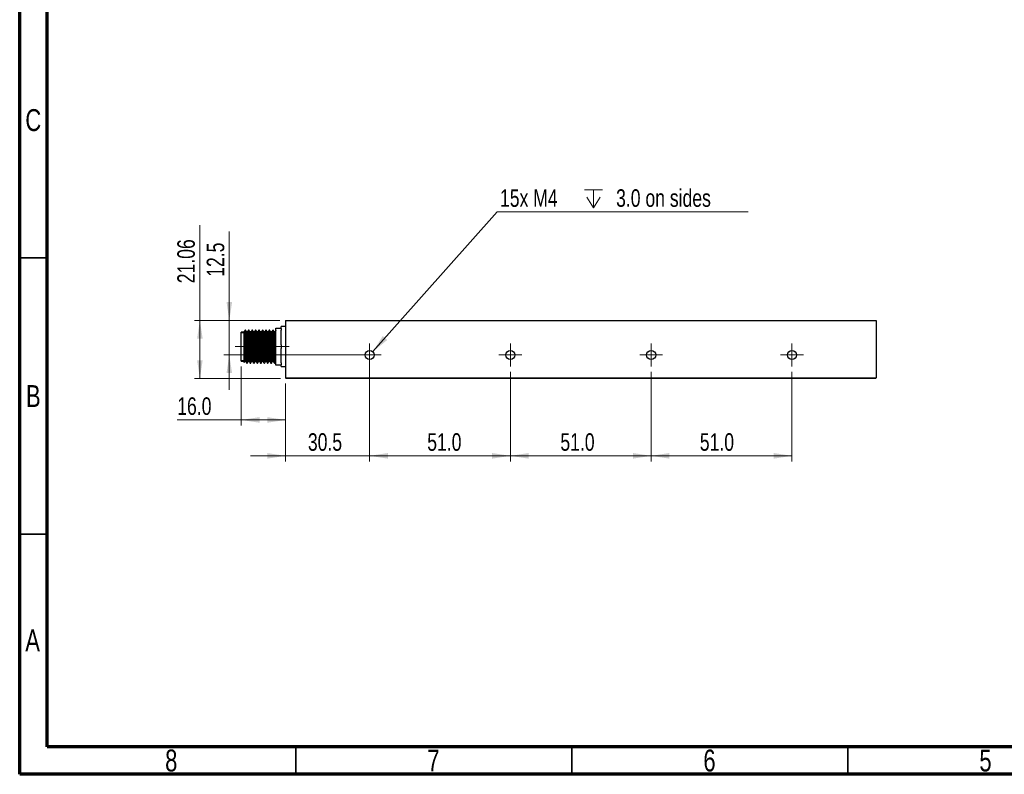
# Model space of a CAD drawing. Header units: millimetres. Extents: x 15 to 415, y 5 to 292.
# Tile 1 of 11: x 15 to 193, y 5 to 142. Entities that reach past the tile are written whole.
import ezdxf

# ---------------------------------------------------------------- set-up
doc = ezdxf.new("R2010")
doc.units = ezdxf.units.MM
doc.linetypes.add('CENTERX2', pattern=[20.32, 12.7, -2.54, 2.54, -2.54])
doc.styles.add('SLDTEXTSTYLE0', font='TXT', dxfattribs={"width": 0.75})
doc.dimstyles.new('SLDDIMSTYLE0', dxfattribs={"dimtxt": 3.175, "dimasz": 3.302, "dimexe": 0, "dimexo": 0.0625, "dimgap": 0.79375, "dimtad": 1, "dimdec": 1, "dimlfac": 2, "dimrnd": 1e-09, "dimzin": 4, "dimdsep": 46, "dimtxsty": 'SLDTEXTSTYLE0', "dimsah": 1, "dimcen": 0.09, "dimadec": 0, "dimazin": 1, "dimtfac": 1, "dimtdec": 1, "dimtofl": 0, "dimtmove": 0, "dimatfit": 3, "dimfxl": 1, "dimfrac": 2, "dimtolj": 1, "dimtzin": 12, "dimarcsym": 0})
doc.dimstyles.new('SLDDIMSTYLE2', dxfattribs={"dimtxt": 3.175, "dimasz": 3.302, "dimexe": 0, "dimexo": 0.0625, "dimgap": 0.79375, "dimtad": 1, "dimdec": 1, "dimlfac": 2, "dimrnd": 1e-09, "dimzin": 12, "dimdsep": 46, "dimtxsty": 'SLDTEXTSTYLE0', "dimsah": 1, "dimcen": 0.09, "dimadec": 0, "dimazin": 3, "dimtfac": 1, "dimtdec": 1, "dimtmove": 0, "dimatfit": 0, "dimfxl": 1, "dimfrac": 2, "dimtolj": 1, "dimtzin": 12, "dimarcsym": 0})
doc.dimstyles.new('SLDDIMSTYLE3', dxfattribs={"dimtxt": 0.18, "dimasz": 3.302, "dimexe": 0, "dimexo": 0.0625, "dimgap": 0, "dimtad": 0, "dimtih": 1, "dimtoh": 1, "dimdec": 0, "dimrnd": 1e-09, "dimzin": 0, "dimdsep": 46, "dimtxsty": 'Standard', "dimsah": 1, "dimcen": 0.09, "dimadec": 0, "dimazin": 0, "dimtfac": 3.302, "dimtdec": 0, "dimtofl": 0, "dimtmove": 0, "dimatfit": 3, "dimfxl": 1, "dimfrac": 2, "dimtolj": 1, "dimtzin": 0, "dimarcsym": 0})
doc.dimstyles.new('SLDDIMSTYLE4', dxfattribs={"dimtxt": 3.175, "dimasz": 3.302, "dimexe": 0, "dimexo": 0.0625, "dimgap": 0.79375, "dimtad": 1, "dimlfac": 2, "dimrnd": 1e-09, "dimzin": 12, "dimdsep": 46, "dimtxsty": 'SLDTEXTSTYLE0', "dimsah": 1, "dimcen": 0.09, "dimadec": 0, "dimazin": 3, "dimtfac": 1, "dimtofl": 0, "dimtmove": 0, "dimatfit": 3, "dimfxl": 1, "dimfrac": 2, "dimtolj": 1, "dimtzin": 12, "dimarcsym": 0})

# ---------------------------------------------------------------- blocks, each defined once
blk = doc.blocks.new('_D_9')
at = {"color": 7, "linetype": 'Continuous', "lineweight": 0}
for p, q in [((52.97, 87.2), (52.97, 103.3)), ((62.14, 87.2), (51.97, 87.2)), ((52.97, 87.2), (52.97, 80.95)), ((77.39, 80.95), (51.97, 80.95)), ((52.97, 80.95), (52.97, 74.6))]:
    blk.add_line(p, q, dxfattribs=at)
at = {"color": 7, "linetype": 'Continuous', "lineweight": 18}
for points in [[(52.97, 87.2), (53.48, 90.5), (52.47, 90.5)], [(52.97, 80.95), (52.47, 77.65), (53.48, 77.65)]]:
    blk.add_solid(points, dxfattribs=at)
at = {"color": 7, "linetype": 'Continuous', "lineweight": 18, "insert": (48.88, 95.09), "char_height": 3.175, "attachment_point": 1, "rotation": 90, "style": 'SLDTEXTSTYLE0'}
blk.add_mtext('12.5', dxfattribs=at)
blk = doc.blocks.new('_D_10')
at = {"color": 7, "linetype": 'Continuous', "lineweight": 0}
for p, q in [((55.14, 78.82), (55.14, 68.17)), ((63.14, 75.79), (63.14, 68.17)), ((55.14, 69.17), (43.54, 69.17)), ((55.14, 69.17), (63.14, 69.17))]:
    blk.add_line(p, q, dxfattribs=at)
at = {"color": 7, "linetype": 'Continuous', "lineweight": 18}
for points in [[(55.14, 69.17), (58.45, 68.66), (58.45, 69.68)], [(63.14, 69.17), (59.84, 69.68), (59.84, 68.66)]]:
    blk.add_solid(points, dxfattribs=at)
at = {"color": 7, "linetype": 'Continuous', "lineweight": 18, "insert": (43.54, 73.26), "char_height": 3.175, "attachment_point": 1, "style": 'SLDTEXTSTYLE0'}
blk.add_mtext('16.0', dxfattribs=at)
blk = doc.blocks.new('_D_11')
at = {"color": 7, "linetype": 'Continuous', "lineweight": 0}
for p, q in [((78.39, 79.95), (78.39, 61.67)), ((63.14, 75.79), (63.14, 61.67)), ((63.14, 62.67), (56.79, 62.67)), ((63.14, 62.67), (78.39, 62.67)), ((78.39, 62.67), (84.74, 62.67))]:
    blk.add_line(p, q, dxfattribs=at)
at = {"color": 7, "linetype": 'Continuous', "lineweight": 18}
for points in [[(63.14, 62.67), (59.84, 63.18), (59.84, 62.16)], [(78.39, 62.67), (81.7, 62.16), (81.7, 63.18)]]:
    blk.add_solid(points, dxfattribs=at)
at = {"color": 7, "linetype": 'Continuous', "lineweight": 18, "insert": (67.21, 66.76), "char_height": 3.175, "attachment_point": 1, "style": 'SLDTEXTSTYLE0'}
blk.add_mtext('30.5', dxfattribs=at)
blk = doc.blocks.new('_D_12')
at = {"color": 7, "linetype": 'Continuous', "lineweight": 0}
for p, q in [((47.64, 87.2), (47.64, 104.47)), ((62.14, 87.2), (46.64, 87.2)), ((47.64, 87.2), (47.64, 76.67)), ((62.27, 76.67), (46.64, 76.67))]:
    blk.add_line(p, q, dxfattribs=at)
at = {"color": 7, "linetype": 'Continuous', "lineweight": 18}
for points in [[(47.64, 87.2), (47.14, 83.9), (48.15, 83.9)], [(47.64, 76.67), (48.15, 79.97), (47.14, 79.97)]]:
    blk.add_solid(points, dxfattribs=at)
at = {"color": 7, "linetype": 'Continuous', "lineweight": 18, "insert": (43.55, 93.92), "char_height": 3.175, "attachment_point": 1, "rotation": 90, "style": 'SLDTEXTSTYLE0'}
blk.add_mtext('21.06', dxfattribs=at)
blk = doc.blocks.new('_D_13')
at = {"color": 7, "linetype": 'Continuous', "lineweight": 0}
for p, q in [((78.39, 77.87), (78.39, 61.67)), ((103.89, 77.87), (103.89, 61.67)), ((78.39, 62.67), (103.89, 62.67))]:
    blk.add_line(p, q, dxfattribs=at)
at = {"color": 7, "linetype": 'Continuous', "lineweight": 18}
for points in [[(78.39, 62.67), (81.7, 62.16), (81.7, 63.18)], [(103.89, 62.67), (100.59, 63.18), (100.59, 62.16)]]:
    blk.add_solid(points, dxfattribs=at)
at = {"color": 7, "linetype": 'Continuous', "lineweight": 18, "insert": (88.83, 66.76), "char_height": 3.175, "attachment_point": 1, "style": 'SLDTEXTSTYLE0'}
blk.add_mtext('51.0', dxfattribs=at)
blk = doc.blocks.new('_D_14')
at = {"color": 7, "linetype": 'Continuous', "lineweight": 0}
for p, q in [((103.89, 77.87), (103.89, 61.67)), ((129.39, 77.87), (129.39, 61.67)), ((103.89, 62.67), (129.39, 62.67))]:
    blk.add_line(p, q, dxfattribs=at)
at = {"color": 7, "linetype": 'Continuous', "lineweight": 18}
for points in [[(103.89, 62.67), (107.2, 62.16), (107.2, 63.18)], [(129.39, 62.67), (126.09, 63.18), (126.09, 62.16)]]:
    blk.add_solid(points, dxfattribs=at)
at = {"color": 7, "linetype": 'Continuous', "lineweight": 18, "insert": (112.95, 66.76), "char_height": 3.175, "attachment_point": 1, "style": 'SLDTEXTSTYLE0'}
blk.add_mtext('51.0', dxfattribs=at)
blk = doc.blocks.new('_D_15')
at = {"color": 7, "linetype": 'Continuous', "lineweight": 0}
for p, q in [((129.39, 77.87), (129.39, 61.67)), ((154.89, 77.87), (154.89, 61.67)), ((129.39, 62.67), (154.89, 62.67))]:
    blk.add_line(p, q, dxfattribs=at)
at = {"color": 7, "linetype": 'Continuous', "lineweight": 18}
for points in [[(129.39, 62.67), (132.7, 62.16), (132.7, 63.18)], [(154.89, 62.67), (151.59, 63.18), (151.59, 62.16)]]:
    blk.add_solid(points, dxfattribs=at)
at = {"color": 7, "linetype": 'Continuous', "lineweight": 18, "insert": (138.21, 66.76), "char_height": 3.175, "attachment_point": 1, "style": 'SLDTEXTSTYLE0'}
blk.add_mtext('51.0', dxfattribs=at)
blk = doc.blocks.new('SW_SYMBOL_HOLE_DEPTH')
at = {"color": 0, "linetype": 'Continuous', "lineweight": 0}
for p, q in [((0, 875), (800, 875)), ((100, 555), (400, 75)), ((400, 875), (400, 75)), ((700, 555), (400, 75))]:
    blk.add_line(p, q, dxfattribs=at)
blk = doc.blocks.new('SW_NOTE_0_4')
at = {"color": 0, "linetype": 'Continuous', "lineweight": 0}
blk.add_line((45.46, 0), (0, 0), dxfattribs=at)
at = {"color": 0, "linetype": 'Continuous', "lineweight": 0, "xscale": 0.0040555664, "yscale": 0.0040555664, "zscale": 0.0040555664}
blk.add_blockref('SW_SYMBOL_HOLE_DEPTH', (15.79, 0.46), dxfattribs=at)
at = {"color": 0, "linetype": 'Continuous', "lineweight": 0, "char_height": 3.175, "attachment_point": 1, "style": 'SLDTEXTSTYLE0'}
for s, insert in [('15x M4', (0.49, 4.11)), ('3.0 on sides', (21.52, 4.11))]:
    blk.add_mtext(s, dxfattribs=dict(at, insert=insert))
blk = doc.blocks.new('SW_CENTERMARKSYMBOL_4')
at = {"color": 0, "linetype": 'Continuous', "lineweight": 18}
for p, q in [((0, 1.25), (0, 2.075)), ((-1.25, 0), (-2.075, 0)), ((0, 0), (-1.25, 0)), ((0, 0), (0, 1.25)), ((0, 0), (0, -1.25)), ((0, 0), (1.25, 0)), ((1.25, 0), (2.075, 0)), ((0, -1.25), (0, -2.075))]:
    blk.add_line(p, q, dxfattribs=at)
blk = doc.blocks.new('SW_CENTERMARKSYMBOL_5')
at = {"color": 0, "linetype": 'Continuous', "lineweight": 18}
for p, q in [((0, 1.25), (0, 2.075)), ((-1.25, 0), (-2.075, 0)), ((0, 0), (-1.25, 0)), ((0, 0), (0, 1.25)), ((0, 0), (0, -1.25)), ((0, 0), (1.25, 0)), ((1.25, 0), (2.075, 0)), ((0, -1.25), (0, -2.075))]:
    blk.add_line(p, q, dxfattribs=at)
blk = doc.blocks.new('SW_CENTERMARKSYMBOL_6')
at = {"color": 0, "linetype": 'Continuous', "lineweight": 18}
for p, q in [((0, 1.25), (0, 2.075)), ((-1.25, 0), (-2.075, 0)), ((0, 0), (-1.25, 0)), ((0, 0), (0, 1.25)), ((0, 0), (0, -1.25)), ((0, 0), (1.25, 0)), ((1.25, 0), (2.075, 0)), ((0, -1.25), (0, -2.075))]:
    blk.add_line(p, q, dxfattribs=at)
blk = doc.blocks.new('SW_CENTERMARKSYMBOL_7')
at = {"color": 0, "linetype": 'Continuous', "lineweight": 18}
for p, q in [((0, 1.25), (0, 2.075)), ((-1.25, 0), (-2.075, 0)), ((0, 0), (-1.25, 0)), ((0, 0), (0, 1.25)), ((0, 0), (0, -1.25)), ((0, 0), (1.25, 0)), ((1.25, 0), (2.075, 0)), ((0, -1.25), (0, -2.075))]:
    blk.add_line(p, q, dxfattribs=at)

msp = doc.modelspace()

# ---------------------------------------------------------------- linework, layer by layer
at = {"color": 7, "linetype": 'Continuous', "lineweight": 70}
for p, q in [((15, 5), (15, 292)), ((20, 10), (20, 287)), ((410, 10), (20, 10)), ((415, 5), (15, 5))]:
    msp.add_line(p, q, dxfattribs=at)
at = {"color": 7, "linetype": 'Continuous', "lineweight": 35}
for p, q in [((20, 98.5), (15, 98.5)), ((20, 48.5), (15, 48.5)), ((65, 10), (65, 5)), ((115, 10), (115, 5)), ((165, 10), (165, 5))]:
    msp.add_line(p, q, dxfattribs=at)
at = {"color": 7, "linetype": 'Continuous', "lineweight": 25}
for p, q in [((61.3947, 85.7815), (62.3947, 85.7815)), ((61.3947, 85.1565), (61.3947, 85.7815)), ((63.1447, 86.0724), (62.3947, 86.0724)), ((62.3947, 85.7439), (62.3947, 86.0724)), ((62.3947, 85.7439), (62.3947, 85.4014)), ((63.1447, 87.1974), (170.1447, 87.1974)), ((63.1447, 87.1974), (63.1447, 76.7924)), ((170.1447, 87.1974), (170.1447, 76.7924)), ((55.6447, 85.0724), (55.1447, 85.0724)), ((55.1447, 79.8224), (55.1447, 85.0724)), ((55.9104, 85.4474), (55.8322, 85.4474)), ((56.5354, 85.4474), (56.4572, 85.4474)), ((57.1604, 85.4474), (57.0822, 85.4474)), ((57.7854, 85.4474), (57.7072, 85.4474)), ((58.4104, 85.4474), (58.3322, 85.4474)), ((59.0354, 85.4474), (58.9572, 85.4474)), ((59.6604, 85.4474), (59.5822, 85.4474)), ((60.2854, 85.4474), (60.2072, 85.4474)), ((60.9104, 85.4474), (60.8322, 85.4474)), ((61.262, 85.1091), (61.1086, 85.1091)), ((61.3947, 83.0724), (61.3947, 85.1565)), ((62.3947, 82.7899), (62.3947, 85.4014)), ((61.3947, 81.8224), (61.3947, 83.0724)), ((62.3947, 82.7899), (62.3947, 82.1048)), ((62.3947, 79.4933), (62.3947, 82.1048)), ((61.3947, 79.7382), (61.3947, 81.8224)), ((55.1447, 79.8224), (55.6447, 79.8224)), ((56.1447, 79.4474), (56.2229, 79.4474)), ((56.7697, 79.4474), (56.8479, 79.4474)), ((57.3947, 79.4474), (57.4729, 79.4474)), ((58.0197, 79.4474), (58.0979, 79.4474)), ((58.6447, 79.4474), (58.7229, 79.4474)), ((59.2697, 79.4474), (59.3479, 79.4474)), ((59.8947, 79.4474), (59.9729, 79.4474)), ((60.5197, 79.4474), (60.5979, 79.4474)), ((61.1447, 79.4474), (61.2229, 79.4474)), ((61.3947, 79.1132), (61.3947, 79.7382)), ((62.3947, 79.1132), (61.3947, 79.1132)), ((62.3947, 79.4933), (62.3947, 79.1508)), ((62.3947, 78.8224), (62.3947, 79.1508)), ((62.3947, 78.8224), (63.1447, 78.8224)), ((63.1447, 76.7924), (170.1447, 76.7924)), ((63.2697, 76.6674), (63.1447, 76.7924)), ((170.1447, 76.7924), (170.0197, 76.6674)), ((170.0197, 76.6674), (63.2697, 76.6674))]:
    msp.add_line(p, q, dxfattribs=at)
at = {"color": 7, "linetype": 'Continuous', "lineweight": 18}
for p, q in [((61.3947, 84.9474), (55.1447, 84.9474)), ((61.3947, 85.1974), (61.3129, 85.1974)), ((61.3947, 79.9474), (55.1447, 79.9474)), ((61.3672, 79.6974), (61.3129, 79.6974))]:
    msp.add_line(p, q, dxfattribs=at)
at = {"color": 7, "linetype": 'CENTERX2', "lineweight": 18}
msp.add_line((63.788, 82.4474), (54.0251, 82.4474), dxfattribs=at)
at = {"color": 7, "linetype": 'Continuous', "lineweight": 25}
for centre in [(78.3947, 80.9474), (103.8947, 80.9474), (129.3947, 80.9474), (154.8947, 80.9474)]:
    msp.add_circle(centre, 0.825, dxfattribs=at)
msp.add_arc((-44.2531, 76.9235), 100.2319, 1.653561, 4.679246, dxfattribs=at)
for points, knots in [([(55.8269, 85.4426), (55.7941, 85.386), (55.7288, 85.273), (55.6635, 85.16), (55.6309, 85.1037)], [0, 0, 0, 0, 0.50106119, 1, 1, 1, 1]), ([(55.6447, 82.2305), (55.6447, 82.4056), (55.6447, 82.5823), (55.6447, 82.9277), (55.6447, 83.097), (55.6447, 83.3457), (55.6447, 83.4281), (55.6447, 83.5883), (55.6447, 83.6662), (55.6447, 83.8933), (55.6447, 84.0361), (55.6447, 84.3036), (55.6447, 84.4245), (55.6447, 84.586), (55.6447, 84.6366), (55.6447, 84.7312), (55.6447, 84.7753), (55.6447, 84.8948), (55.6447, 84.9584), (55.6447, 85.054), (55.6447, 85.0859), (55.6447, 85.1002)], [0, 0, 0, 0, 0.125, 0.125, 0.25, 0.25, 0.3125, 0.3125, 0.375, 0.375, 0.5, 0.5, 0.625, 0.625, 0.6875, 0.6875, 0.75, 0.75, 0.875, 0.875, 1, 1, 1, 1]), ([(56.1392, 79.4762), (56.136, 79.4756), (56.1243, 79.4733), (56.1026, 79.6867), (56.0757, 80.0995), (56.0508, 80.6886), (56.0234, 81.397), (55.9966, 82.1803), (55.9717, 82.9815), (55.9443, 83.7462), (55.9176, 84.4183), (55.8926, 84.9575), (55.8651, 85.3054), (55.845, 85.4625), (55.8343, 85.4336), (55.8322, 85.4278)], [0, 0, 0, 0, 0.03188413, 0.11857626, 0.2049254, 0.28969483, 0.37642925, 0.46270697, 0.5475091, 0.6342816, 0.72048385, 0.8053268, 0.89213315, 0.97825587, 1, 1, 1, 1]), ([(56.2229, 79.4686), (56.2205, 79.4625), (56.2094, 79.4352), (56.1889, 79.5988), (56.1615, 79.9548), (56.1366, 80.4998), (56.1098, 81.1763), (56.0824, 81.9434), (56.0575, 82.7449), (56.0306, 83.5263), (56.0033, 84.2311), (55.9784, 84.814), (55.9515, 85.2226), (55.9282, 85.4363), (55.915, 85.4258), (55.9104, 85.4221)], [0, 0, 0, 0, 0.02452254, 0.10916284, 0.19436012, 0.27762278, 0.36233708, 0.44749687, 0.53072763, 0.61551194, 0.70063011, 0.78383697, 0.86868726, 0.95375969, 1, 1, 1, 1]), ([(56.1117, 85.1037), (56.079, 85.1603), (56.0136, 85.2733), (55.9483, 85.3862), (55.9157, 85.4426)], [0, 0, 0, 0, 0.50085779, 1, 1, 1, 1]), ([(56.262, 85.1091), (56.2359, 85.1091), (56.1848, 85.1091), (56.1337, 85.1091), (56.1086, 85.1091)], [0, 0, 0, 0, 0.51052296, 1, 1, 1, 1]), ([(56.4058, 79.8159), (56.4049, 79.816), (56.4013, 79.8164), (56.3851, 79.9222), (56.3601, 80.1721), (56.3319, 80.7196), (56.3051, 81.3196), (56.2777, 82.0002), (56.2528, 82.7113), (56.2259, 83.4047), (56.1986, 84.0298), (56.1737, 84.5479), (56.1468, 84.9069), (56.1256, 85.089), (56.1144, 85.0851), (56.1118, 85.0842)], [0, 0, 0, 0, 0.00939009, 0.03785031, 0.1634918, 0.2521551, 0.34236514, 0.43304987, 0.52167918, 0.61196382, 0.70260419, 0.79120804, 0.88156299, 0.97215463, 1, 1, 1, 1]), ([(56.4519, 85.4426), (56.4191, 85.386), (56.3538, 85.273), (56.2885, 85.1601), (56.2559, 85.1037)], [0, 0, 0, 0, 0.50094646, 1, 1, 1, 1]), ([(56.5621, 79.8158), (56.5612, 79.8162), (56.5517, 79.8197), (56.5322, 80.0024), (56.5054, 80.3631), (56.4805, 80.8872), (56.4531, 81.5155), (56.4263, 82.2102), (56.4078, 82.7402), (56.3839, 83.3598), (56.3587, 83.9516), (56.33, 84.5468), (56.303, 84.9098), (56.2797, 85.0992), (56.2666, 85.0899), (56.2619, 85.0867)], [0, 0, 0, 0, 0.00927696, 0.098018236, 0.186408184, 0.273180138, 0.361964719, 0.45028153, 0.537086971, 0.558413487, 0.687843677, 0.774589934, 0.863050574, 0.951742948, 1, 1, 1, 1]), ([(56.7642, 79.4762), (56.761, 79.4756), (56.7493, 79.4733), (56.7276, 79.6867), (56.7007, 80.0995), (56.6758, 80.6886), (56.6484, 81.397), (56.6216, 82.1803), (56.5967, 82.9815), (56.5693, 83.7462), (56.5426, 84.4183), (56.5176, 84.9575), (56.4901, 85.3054), (56.47, 85.4625), (56.4593, 85.4336), (56.4572, 85.4278)], [0, 0, 0, 0, 0.03189131, 0.1185828, 0.20493129, 0.2897001, 0.37643387, 0.46271096, 0.54751246, 0.63428431, 0.72048592, 0.80532824, 0.89213395, 0.97825603, 1, 1, 1, 1]), ([(56.8479, 79.4686), (56.8455, 79.4625), (56.8344, 79.4352), (56.8139, 79.5988), (56.7865, 79.9548), (56.7616, 80.4998), (56.7348, 81.1763), (56.7074, 81.9434), (56.6825, 82.7449), (56.6556, 83.5263), (56.6283, 84.2311), (56.6034, 84.814), (56.5765, 85.2226), (56.5532, 85.4363), (56.54, 85.4258), (56.5354, 85.4221)], [0, 0, 0, 0, 0.02452254, 0.10916284, 0.19436012, 0.27762278, 0.36233708, 0.44749687, 0.53072763, 0.61551194, 0.70063011, 0.78383697, 0.86868726, 0.95375969, 1, 1, 1, 1]), ([(56.7367, 85.1037), (56.704, 85.1603), (56.6387, 85.2733), (56.5733, 85.3862), (56.5407, 85.4426)], [0, 0, 0, 0, 0.50074682, 1, 1, 1, 1]), ([(56.887, 85.1091), (56.8609, 85.1091), (56.8098, 85.1091), (56.7587, 85.1091), (56.7336, 85.1091)], [0, 0, 0, 0, 0.51038634, 1, 1, 1, 1]), ([(57.0308, 79.8159), (57.0299, 79.816), (57.0263, 79.8164), (57.0101, 79.9221), (56.9851, 80.1721), (56.9569, 80.7196), (56.9301, 81.3196), (56.9027, 82.0002), (56.8778, 82.7113), (56.8509, 83.4047), (56.8236, 84.0298), (56.7987, 84.5479), (56.7718, 84.9069), (56.7506, 85.089), (56.7394, 85.0851), (56.7368, 85.0842)], [0, 0, 0, 0, 0.00941621, 0.03787589, 0.16351503, 0.25217667, 0.34238502, 0.43306804, 0.5216957, 0.61197864, 0.70261732, 0.79121951, 0.88157276, 0.9721627, 1, 1, 1, 1]), ([(57.0769, 85.4426), (57.0441, 85.386), (56.9788, 85.273), (56.9135, 85.1601), (56.8809, 85.1037)], [0, 0, 0, 0, 0.50083199, 1, 1, 1, 1]), ([(57.1871, 79.8158), (57.1862, 79.8162), (57.1767, 79.8197), (57.1572, 80.0024), (57.1304, 80.3631), (57.1055, 80.8872), (57.0781, 81.5155), (57.0513, 82.2102), (57.0328, 82.7402), (57.0089, 83.3598), (56.9837, 83.9516), (56.955, 84.5468), (56.928, 84.9098), (56.9048, 85.0992), (56.8916, 85.0899), (56.8869, 85.0867)], [0, 0, 0, 0, 0.00927738, 0.09802071, 0.1864127, 0.27318667, 0.3619733, 0.45029216, 0.53709961, 0.55842662, 0.6878598, 0.77460807, 0.86307075, 0.95176518, 1, 1, 1, 1]), ([(57.3892, 79.4762), (57.386, 79.4756), (57.3743, 79.4733), (57.3526, 79.6867), (57.3257, 80.0995), (57.3008, 80.6886), (57.2734, 81.397), (57.2466, 82.1803), (57.2217, 82.9815), (57.1943, 83.7462), (57.1676, 84.4183), (57.1426, 84.9575), (57.1151, 85.3054), (57.095, 85.4625), (57.0843, 85.4336), (57.0822, 85.4278)], [0, 0, 0, 0, 0.03189849, 0.11858934, 0.20493719, 0.28970537, 0.3764385, 0.46271494, 0.54751582, 0.63428702, 0.72048799, 0.80532969, 0.89213475, 0.9782562, 1, 1, 1, 1]), ([(57.4729, 79.4686), (57.4705, 79.4625), (57.4594, 79.4352), (57.4389, 79.5988), (57.4115, 79.9548), (57.3866, 80.4998), (57.3598, 81.1763), (57.3324, 81.9434), (57.3075, 82.7449), (57.2806, 83.5263), (57.2533, 84.2311), (57.2284, 84.814), (57.2015, 85.2226), (57.1782, 85.4363), (57.165, 85.4258), (57.1604, 85.4221)], [0, 0, 0, 0, 0.02452254, 0.10916284, 0.19436012, 0.27762278, 0.36233708, 0.44749687, 0.53072763, 0.61551194, 0.70063011, 0.78383697, 0.86868726, 0.95375969, 1, 1, 1, 1]), ([(57.3617, 85.1037), (57.329, 85.1603), (57.2637, 85.2732), (57.1983, 85.3862), (57.1657, 85.4426)], [0, 0, 0, 0, 0.50063549, 1, 1, 1, 1]), ([(57.512, 85.1091), (57.4859, 85.1091), (57.4348, 85.1091), (57.3837, 85.1091), (57.3586, 85.1091)], [0, 0, 0, 0, 0.51024941, 1, 1, 1, 1]), ([(57.6558, 79.8158), (57.6549, 79.816), (57.6513, 79.8164), (57.6351, 79.9221), (57.6101, 80.1721), (57.5819, 80.7196), (57.5551, 81.3196), (57.5277, 82.0002), (57.5028, 82.7113), (57.4759, 83.4047), (57.4486, 84.0298), (57.4237, 84.5479), (57.3968, 84.9069), (57.3756, 85.089), (57.3644, 85.0851), (57.3618, 85.0842)], [0, 0, 0, 0, 0.00944232, 0.03790147, 0.16353826, 0.25219823, 0.34240489, 0.43308622, 0.52171221, 0.61199346, 0.70263044, 0.79123097, 0.88158252, 0.97217077, 1, 1, 1, 1]), ([(57.7019, 85.4426), (57.6691, 85.386), (57.6038, 85.273), (57.5385, 85.1601), (57.5059, 85.1037)], [0, 0, 0, 0, 0.5007178, 1, 1, 1, 1]), ([(57.8121, 79.8158), (57.8112, 79.8162), (57.8017, 79.8197), (57.7822, 80.0024), (57.7554, 80.3631), (57.7305, 80.8872), (57.7031, 81.5155), (57.6763, 82.2102), (57.6578, 82.7402), (57.6339, 83.3598), (57.6087, 83.9516), (57.58, 84.5468), (57.553, 84.9098), (57.5298, 85.0992), (57.5166, 85.0899), (57.5119, 85.0867)], [0, 0, 0, 0, 0.00927779, 0.09802317, 0.18641721, 0.27319318, 0.36198187, 0.45030277, 0.53711223, 0.55843974, 0.68787592, 0.77462619, 0.86309093, 0.95178741, 1, 1, 1, 1]), ([(58.0142, 79.4762), (58.011, 79.4756), (57.9993, 79.4733), (57.9776, 79.6867), (57.9507, 80.0995), (57.9258, 80.6886), (57.8984, 81.397), (57.8716, 82.1803), (57.8467, 82.9815), (57.8193, 83.7462), (57.7926, 84.4183), (57.7676, 84.9575), (57.7401, 85.3054), (57.72, 85.4625), (57.7093, 85.4336), (57.7072, 85.4278)], [0, 0, 0, 0, 0.03190567, 0.11859588, 0.20494309, 0.28971063, 0.37644312, 0.46271893, 0.54751917, 0.63428973, 0.72049006, 0.80533113, 0.89213555, 0.97825636, 1, 1, 1, 1]), ([(58.0979, 79.4686), (58.0955, 79.4625), (58.0844, 79.4352), (58.0639, 79.5988), (58.0365, 79.9548), (58.0116, 80.4998), (57.9848, 81.1763), (57.9574, 81.9434), (57.9325, 82.7449), (57.9056, 83.5263), (57.8783, 84.2311), (57.8534, 84.814), (57.8265, 85.2226), (57.8032, 85.4363), (57.79, 85.4258), (57.7854, 85.4221)], [0, 0, 0, 0, 0.02452254, 0.10916284, 0.19436012, 0.27762278, 0.36233708, 0.44749687, 0.53072763, 0.61551194, 0.70063011, 0.78383697, 0.86868726, 0.95375969, 1, 1, 1, 1]), ([(57.9867, 85.1037), (57.954, 85.1603), (57.8887, 85.2732), (57.8233, 85.3862), (57.7907, 85.4426)], [0, 0, 0, 0, 0.50052379, 1, 1, 1, 1]), ([(58.137, 85.1091), (58.1109, 85.1091), (58.0598, 85.1091), (58.0087, 85.1091), (57.9836, 85.1091)], [0, 0, 0, 0, 0.510112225, 1, 1, 1, 1]), ([(58.2808, 79.8158), (58.2799, 79.816), (58.2763, 79.8164), (58.2601, 79.9221), (58.2351, 80.1721), (58.2069, 80.7196), (58.1801, 81.3196), (58.1527, 82.0002), (58.1278, 82.7113), (58.1009, 83.4047), (58.0736, 84.0298), (58.0487, 84.5479), (58.0218, 84.9069), (58.0006, 85.089), (57.9894, 85.0851), (57.9868, 85.0842)], [0, 0, 0, 0, 0.00946843, 0.03792704, 0.16356147, 0.25221979, 0.34242476, 0.43310438, 0.52172872, 0.61200828, 0.70264356, 0.79124243, 0.88159229, 0.97217884, 1, 1, 1, 1]), ([(58.3269, 85.4426), (58.2942, 85.386), (58.2288, 85.2731), (58.1635, 85.1601), (58.1309, 85.1037)], [0, 0, 0, 0, 0.50060388, 1, 1, 1, 1]), ([(58.4371, 79.8158), (58.4362, 79.8162), (58.4267, 79.8197), (58.4072, 80.0024), (58.3804, 80.3631), (58.3555, 80.8872), (58.3281, 81.5155), (58.3013, 82.2102), (58.2828, 82.7402), (58.2589, 83.3598), (58.2337, 83.9516), (58.205, 84.5468), (58.178, 84.9097), (58.1548, 85.0992), (58.1416, 85.0899), (58.137, 85.0867)], [0, 0, 0, 0, 0.00927818, 0.09802562, 0.18642171, 0.27319969, 0.36199044, 0.45031338, 0.53712485, 0.55845285, 0.68789203, 0.77464431, 0.8631111, 0.95180963, 1, 1, 1, 1]), ([(58.6392, 79.4762), (58.636, 79.4756), (58.6243, 79.4733), (58.6026, 79.6867), (58.5757, 80.0995), (58.5508, 80.6886), (58.5234, 81.397), (58.4966, 82.1803), (58.4717, 82.9815), (58.4443, 83.7462), (58.4176, 84.4183), (58.3926, 84.9575), (58.3651, 85.3054), (58.345, 85.4625), (58.3343, 85.4336), (58.3322, 85.4278)], [0, 0, 0, 0, 0.03191285, 0.11860241, 0.20494898, 0.2897159, 0.37644775, 0.46272291, 0.54752253, 0.63429244, 0.72049214, 0.80533258, 0.89213635, 0.97825652, 1, 1, 1, 1]), ([(58.7229, 79.4686), (58.7205, 79.4625), (58.7094, 79.4352), (58.6889, 79.5988), (58.6615, 79.9548), (58.6366, 80.4998), (58.6098, 81.1763), (58.5824, 81.9434), (58.5575, 82.7449), (58.5306, 83.5263), (58.5033, 84.2311), (58.4784, 84.814), (58.4515, 85.2226), (58.4282, 85.4363), (58.415, 85.4258), (58.4104, 85.4221)], [0, 0, 0, 0, 0.02452254, 0.10916284, 0.19436012, 0.27762278, 0.36233708, 0.44749687, 0.53072763, 0.61551194, 0.70063011, 0.78383697, 0.86868726, 0.95375969, 1, 1, 1, 1]), ([(58.6117, 85.1037), (58.579, 85.1603), (58.5137, 85.2732), (58.4483, 85.3862), (58.4157, 85.4426)], [0, 0, 0, 0, 0.50041173, 1, 1, 1, 1]), ([(58.762, 85.1091), (58.7359, 85.1091), (58.6848, 85.1091), (58.6337, 85.1091), (58.6086, 85.1091)], [0, 0, 0, 0, 0.50997482, 1, 1, 1, 1]), ([(58.9058, 79.8158), (58.9049, 79.8159), (58.9013, 79.8164), (58.8851, 79.9221), (58.8601, 80.1721), (58.8319, 80.7196), (58.8051, 81.3196), (58.7777, 82.0002), (58.7528, 82.7113), (58.7259, 83.4047), (58.6986, 84.0298), (58.6737, 84.5479), (58.6468, 84.9069), (58.6256, 85.089), (58.6144, 85.0851), (58.6118, 85.0842)], [0, 0, 0, 0, 0.00949452, 0.03795261, 0.16358468, 0.25224134, 0.34244462, 0.43312255, 0.52174522, 0.61202309, 0.70265668, 0.79125389, 0.88160206, 0.97218691, 1, 1, 1, 1]), ([(58.9519, 85.4426), (58.9192, 85.386), (58.8538, 85.2731), (58.7885, 85.1601), (58.7559, 85.1037)], [0, 0, 0, 0, 0.50049024, 1, 1, 1, 1]), ([(59.0621, 79.8158), (59.0612, 79.8162), (59.0517, 79.8197), (59.0322, 80.0024), (59.0054, 80.3631), (58.9805, 80.8872), (58.9531, 81.5155), (58.9263, 82.2102), (58.9078, 82.7402), (58.8839, 83.3598), (58.8587, 83.9516), (58.83, 84.5468), (58.803, 84.9097), (58.7798, 85.0992), (58.7666, 85.0899), (58.762, 85.0866)], [0, 0, 0, 0, 0.00927856, 0.09802805, 0.18642619, 0.27320618, 0.36199899, 0.45032398, 0.53713746, 0.55846596, 0.68790813, 0.77466243, 0.86313126, 0.95183185, 1, 1, 1, 1]), ([(59.2642, 79.4762), (59.261, 79.4756), (59.2493, 79.4733), (59.2276, 79.6867), (59.2007, 80.0995), (59.1758, 80.6886), (59.1484, 81.397), (59.1216, 82.1803), (59.0967, 82.9815), (59.0693, 83.7462), (59.0426, 84.4183), (59.0176, 84.9575), (58.9901, 85.3054), (58.97, 85.4625), (58.9593, 85.4336), (58.9572, 85.4278)], [0, 0, 0, 0, 0.031920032, 0.118608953, 0.204954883, 0.289721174, 0.376452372, 0.462726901, 0.547525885, 0.634295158, 0.720494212, 0.80533402, 0.892137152, 0.97825668, 1, 1, 1, 1]), ([(59.3479, 79.4686), (59.3455, 79.4625), (59.3344, 79.4352), (59.3139, 79.5988), (59.2865, 79.9548), (59.2616, 80.4998), (59.2348, 81.1763), (59.2074, 81.9434), (59.1825, 82.7449), (59.1556, 83.5263), (59.1283, 84.2311), (59.1034, 84.814), (59.0765, 85.2226), (59.0532, 85.4363), (59.04, 85.4258), (59.0354, 85.4221)], [0, 0, 0, 0, 0.02452254, 0.10916284, 0.19436012, 0.27762278, 0.36233708, 0.44749687, 0.53072763, 0.61551194, 0.70063011, 0.78383697, 0.86868726, 0.95375969, 1, 1, 1, 1]), ([(59.2367, 85.1037), (59.204, 85.1602), (59.1387, 85.2732), (59.0734, 85.3862), (59.0407, 85.4426)], [0, 0, 0, 0, 0.50029932, 1, 1, 1, 1]), ([(59.387, 85.1091), (59.3609, 85.1091), (59.3098, 85.1091), (59.2587, 85.1091), (59.2336, 85.1091)], [0, 0, 0, 0, 0.50983724, 1, 1, 1, 1]), ([(59.5308, 79.8158), (59.5299, 79.8159), (59.5263, 79.8164), (59.5101, 79.9221), (59.4851, 80.1721), (59.4569, 80.7196), (59.4301, 81.3196), (59.4027, 82.0002), (59.3778, 82.7113), (59.3509, 83.4047), (59.3236, 84.0298), (59.2987, 84.5479), (59.2718, 84.9068), (59.2506, 85.089), (59.2394, 85.0851), (59.2368, 85.0842)], [0, 0, 0, 0, 0.00952061, 0.03797816, 0.16360789, 0.25226289, 0.34246448, 0.43314071, 0.52176173, 0.61203791, 0.70266979, 0.79126535, 0.88161183, 0.97219499, 1, 1, 1, 1]), ([(59.5769, 85.4426), (59.5442, 85.3861), (59.4788, 85.2731), (59.4135, 85.1601), (59.3809, 85.1037)], [0, 0, 0, 0, 0.5003769, 1, 1, 1, 1]), ([(59.6871, 79.8158), (59.6862, 79.8162), (59.6767, 79.8197), (59.6572, 80.0024), (59.6304, 80.3631), (59.6055, 80.8872), (59.5781, 81.5155), (59.5513, 82.2102), (59.5328, 82.7402), (59.5089, 83.3598), (59.4837, 83.9516), (59.455, 84.5468), (59.428, 84.9097), (59.4048, 85.0992), (59.3916, 85.0899), (59.387, 85.0866)], [0, 0, 0, 0, 0.00927892, 0.09803048, 0.18643066, 0.27321267, 0.36200753, 0.45033457, 0.53715007, 0.55847905, 0.68792423, 0.77468054, 0.86315142, 0.95185407, 1, 1, 1, 1]), ([(59.8892, 79.4762), (59.886, 79.4756), (59.8743, 79.4733), (59.8526, 79.6867), (59.8257, 80.0995), (59.8008, 80.6886), (59.7734, 81.397), (59.7466, 82.1803), (59.7217, 82.9815), (59.6943, 83.7462), (59.6676, 84.4183), (59.6426, 84.9575), (59.6151, 85.3054), (59.595, 85.4625), (59.5843, 85.4336), (59.5822, 85.4278)], [0, 0, 0, 0, 0.03192721, 0.11861549, 0.20496078, 0.28972644, 0.376457, 0.46273089, 0.54752924, 0.63429787, 0.72049629, 0.80533546, 0.89213795, 0.97825684, 1, 1, 1, 1]), ([(59.9729, 79.4686), (59.9705, 79.4625), (59.9594, 79.4352), (59.9389, 79.5988), (59.9115, 79.9548), (59.8866, 80.4998), (59.8598, 81.1763), (59.8324, 81.9434), (59.8075, 82.7449), (59.7806, 83.5263), (59.7533, 84.2311), (59.7284, 84.814), (59.7015, 85.2226), (59.6782, 85.4363), (59.665, 85.4258), (59.6604, 85.4221)], [0, 0, 0, 0, 0.02452254, 0.10916284, 0.19436012, 0.27762278, 0.36233708, 0.44749687, 0.53072763, 0.61551194, 0.70063011, 0.78383697, 0.86868726, 0.95375969, 1, 1, 1, 1]), ([(59.8617, 85.1037), (59.829, 85.1602), (59.7637, 85.2732), (59.6984, 85.3862), (59.6657, 85.4426)], [0, 0, 0, 0, 0.500186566, 1, 1, 1, 1]), ([(60.012, 85.1091), (59.9859, 85.1091), (59.9348, 85.1091), (59.8837, 85.1091), (59.8586, 85.1091)], [0, 0, 0, 0, 0.50969952, 1, 1, 1, 1]), ([(60.1558, 79.8158), (60.1549, 79.8159), (60.1513, 79.8164), (60.1351, 79.9221), (60.1101, 80.1721), (60.0819, 80.7196), (60.0551, 81.3196), (60.0277, 82.0002), (60.0028, 82.7113), (59.9759, 83.4047), (59.9486, 84.0298), (59.9237, 84.5479), (59.8968, 84.9068), (59.8756, 85.089), (59.8644, 85.0851), (59.8618, 85.0842)], [0, 0, 0, 0, 0.00954669, 0.03800371, 0.16363109, 0.25228443, 0.34248433, 0.43315887, 0.52177823, 0.61205272, 0.70268291, 0.7912768, 0.8816216, 0.97220306, 1, 1, 1, 1]), ([(60.2019, 85.4426), (60.1692, 85.3861), (60.1039, 85.2731), (60.0385, 85.1601), (60.0059, 85.1037)], [0, 0, 0, 0, 0.500263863, 1, 1, 1, 1]), ([(60.3121, 79.8158), (60.3112, 79.8162), (60.3017, 79.8197), (60.2822, 80.0024), (60.2554, 80.3631), (60.2305, 80.8872), (60.2031, 81.5155), (60.1763, 82.2102), (60.1578, 82.7402), (60.1339, 83.3598), (60.1087, 83.9516), (60.08, 84.5468), (60.053, 84.9097), (60.0298, 85.0992), (60.0166, 85.0899), (60.012, 85.0866)], [0, 0, 0, 0, 0.00927928, 0.09803289, 0.18643512, 0.27321914, 0.36201607, 0.45034515, 0.53716266, 0.55849214, 0.68794033, 0.77469864, 0.86317158, 0.95187629, 1, 1, 1, 1]), ([(60.5142, 79.4762), (60.511, 79.4756), (60.4993, 79.4732), (60.4776, 79.6867), (60.4507, 80.0995), (60.4258, 80.6886), (60.3984, 81.397), (60.3716, 82.1803), (60.3467, 82.9815), (60.3193, 83.7462), (60.2926, 84.4183), (60.2676, 84.9575), (60.2401, 85.3054), (60.22, 85.4625), (60.2093, 85.4336), (60.2072, 85.4278)], [0, 0, 0, 0, 0.0319344, 0.11862203, 0.20496668, 0.28973171, 0.37646163, 0.46273487, 0.5475326, 0.63430059, 0.72049836, 0.80533691, 0.89213875, 0.978257, 1, 1, 1, 1]), ([(60.5979, 79.4686), (60.5955, 79.4625), (60.5844, 79.4352), (60.5639, 79.5988), (60.5365, 79.9548), (60.5116, 80.4998), (60.4848, 81.1763), (60.4574, 81.9434), (60.4325, 82.7449), (60.4056, 83.5263), (60.3783, 84.2311), (60.3534, 84.814), (60.3265, 85.2226), (60.3032, 85.4363), (60.29, 85.4258), (60.2854, 85.4221)], [0, 0, 0, 0, 0.02452254, 0.10916284, 0.19436012, 0.27762278, 0.36233708, 0.44749687, 0.53072763, 0.61551194, 0.70063011, 0.78383697, 0.86868726, 0.95375969, 1, 1, 1, 1]), ([(60.4867, 85.1037), (60.454, 85.1602), (60.3887, 85.2732), (60.3234, 85.3862), (60.2907, 85.4426)], [0, 0, 0, 0, 0.50007348, 1, 1, 1, 1]), ([(60.637, 85.1091), (60.6109, 85.1091), (60.5598, 85.1091), (60.5087, 85.1091), (60.4836, 85.1091)], [0, 0, 0, 0, 0.50956168, 1, 1, 1, 1]), ([(60.7808, 79.8158), (60.7799, 79.8159), (60.7763, 79.8163), (60.7601, 79.9221), (60.7351, 80.1721), (60.7069, 80.7196), (60.6801, 81.3196), (60.6527, 82.0002), (60.6278, 82.7113), (60.6009, 83.4047), (60.5736, 84.0298), (60.5487, 84.5479), (60.5218, 84.9068), (60.5006, 85.089), (60.4894, 85.0851), (60.4868, 85.0842)], [0, 0, 0, 0, 0.00957276, 0.03802925, 0.16365428, 0.25230596, 0.34250418, 0.43317702, 0.52179472, 0.61206753, 0.70269603, 0.79128826, 0.88163137, 0.97221114, 1, 1, 1, 1]), ([(60.8269, 85.4426), (60.7942, 85.3861), (60.7289, 85.2731), (60.6635, 85.1602), (60.6309, 85.1037)], [0, 0, 0, 0, 0.50015113, 1, 1, 1, 1]), ([(60.9371, 79.8158), (60.9362, 79.8162), (60.9267, 79.8197), (60.9072, 80.0024), (60.8804, 80.3631), (60.8555, 80.8872), (60.8281, 81.5155), (60.8013, 82.2102), (60.7828, 82.7402), (60.7589, 83.3598), (60.7337, 83.9516), (60.705, 84.5468), (60.678, 84.9097), (60.6548, 85.0992), (60.6416, 85.0899), (60.637, 85.0866)], [0, 0, 0, 0, 0.00927961, 0.09803529, 0.18643957, 0.27322561, 0.36202459, 0.45035573, 0.53717525, 0.55850523, 0.68795642, 0.77471675, 0.86319174, 0.9518985, 1, 1, 1, 1]), ([(61.1392, 79.4762), (61.136, 79.4756), (61.1243, 79.4732), (61.1026, 79.6867), (61.0757, 80.0995), (61.0508, 80.6886), (61.0234, 81.397), (60.9966, 82.1803), (60.9717, 82.9815), (60.9443, 83.7462), (60.9176, 84.4183), (60.8926, 84.9575), (60.8651, 85.3054), (60.845, 85.4625), (60.8343, 85.4336), (60.8322, 85.4278)], [0, 0, 0, 0, 0.03194158, 0.11862857, 0.20497258, 0.28973699, 0.37646625, 0.46273886, 0.54753596, 0.6343033, 0.72050043, 0.80533835, 0.89213955, 0.97825716, 1, 1, 1, 1]), ([(61.2229, 79.4686), (61.2205, 79.4625), (61.2094, 79.4352), (61.1889, 79.5988), (61.1615, 79.9548), (61.1366, 80.4998), (61.1098, 81.1763), (61.0824, 81.9434), (61.0575, 82.7449), (61.0306, 83.5263), (61.0033, 84.2311), (60.9784, 84.814), (60.9515, 85.2226), (60.9282, 85.4363), (60.915, 85.4258), (60.9104, 85.4221)], [0, 0, 0, 0, 0.02452254, 0.10916284, 0.19436012, 0.27762278, 0.36233708, 0.44749687, 0.53072763, 0.61551194, 0.70063011, 0.78383697, 0.86868726, 0.95375969, 1, 1, 1, 1]), ([(61.1117, 85.1037), (61.079, 85.1602), (61.0137, 85.2732), (60.9484, 85.3861), (60.9157, 85.4426)], [0, 0, 0, 0, 0.49996006, 1, 1, 1, 1]), ([(61.3947, 79.8613), (61.3819, 79.9735), (61.3601, 80.165), (61.3319, 80.7213), (61.3051, 81.3191), (61.2777, 82.0003), (61.2528, 82.7113), (61.2259, 83.4047), (61.1986, 84.0298), (61.1737, 84.5479), (61.1468, 84.9068), (61.1256, 85.089), (61.1144, 85.0851), (61.1118, 85.0842)], [0, 0, 0, 0, 0.13059234, 0.22274939, 0.31651412, 0.41077224, 0.50289396, 0.59673622, 0.69094824, 0.78304349, 0.87695883, 0.9711202, 1, 1, 1, 1]), ([(61.3941, 85.3428), (61.3807, 85.3195), (61.3346, 85.2399), (61.2885, 85.1602), (61.2559, 85.1037)], [0, 0, 0, 0, 0.29128127, 1, 1, 1, 1]), ([(61.3947, 83.0775), (61.3813, 83.4057), (61.3588, 83.9538), (61.33, 84.5463), (61.303, 84.9099), (61.2798, 85.0991), (61.2666, 85.0899), (61.262, 85.0866)], [0, 0, 0, 0, 0.29322664, 0.48975199, 0.69016131, 0.89109563, 1, 1, 1, 1]), ([(55.6447, 79.5536), (55.6447, 79.5491), (55.6447, 79.535), (55.6447, 79.8364), (55.6447, 80.4397), (55.6447, 81.2733), (55.6447, 81.9118), (55.6447, 82.2305)], [0, 0, 0, 0, 0.10564818, 0.33463029, 0.55648416, 0.77866673, 1, 1, 1, 1]), ([(55.7808, 79.8159), (55.7799, 79.816), (55.7763, 79.8164), (55.7601, 79.9222), (55.7351, 80.1721), (55.7069, 80.7197), (55.6801, 81.3194), (55.6589, 81.8482), (55.6475, 82.157), (55.6447, 82.2305)], [0, 0, 0, 0, 0.02029734, 0.08198896, 0.35433496, 0.5465254, 0.74206864, 0.93864081, 1, 1, 1, 1]), ([(55.6576, 79.5462), (55.6721, 79.5712), (55.7193, 79.6528), (55.7665, 79.7344), (55.7992, 79.791)], [0, 0, 0, 0, 0.30638424, 1, 1, 1, 1]), ([(55.7809, 79.8071), (55.8069, 79.8075), (55.8589, 79.8082), (55.911, 79.8075), (55.9371, 79.8071)], [0, 0, 0, 0, 0.49870672, 1, 1, 1, 1]), ([(55.9434, 79.791), (55.976, 79.7346), (56.0413, 79.6217), (56.1066, 79.5087), (56.1394, 79.4521)], [0, 0, 0, 0, 0.499053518, 1, 1, 1, 1]), ([(56.2282, 79.4521), (56.2608, 79.5085), (56.3261, 79.6214), (56.3915, 79.7344), (56.4242, 79.791)], [0, 0, 0, 0, 0.4991422, 1, 1, 1, 1]), ([(56.4059, 79.8071), (56.4319, 79.8075), (56.484, 79.8081), (56.536, 79.8075), (56.5621, 79.8071)], [0, 0, 0, 0, 0.49884928, 1, 1, 1, 1]), ([(56.5684, 79.791), (56.601, 79.7346), (56.6663, 79.6217), (56.7316, 79.5087), (56.7644, 79.4521)], [0, 0, 0, 0, 0.499167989, 1, 1, 1, 1]), ([(56.8532, 79.4521), (56.8858, 79.5085), (56.9512, 79.6214), (57.0165, 79.7344), (57.0492, 79.791)], [0, 0, 0, 0, 0.49925316, 1, 1, 1, 1]), ([(57.0309, 79.8071), (57.0569, 79.8074), (57.109, 79.808), (57.161, 79.8074), (57.1871, 79.8071)], [0, 0, 0, 0, 0.49899225, 1, 1, 1, 1]), ([(57.1934, 79.791), (57.226, 79.7346), (57.2913, 79.6217), (57.3566, 79.5087), (57.3894, 79.4521)], [0, 0, 0, 0, 0.49928219, 1, 1, 1, 1]), ([(57.4782, 79.4521), (57.5108, 79.5085), (57.5762, 79.6215), (57.6415, 79.7344), (57.6742, 79.791)], [0, 0, 0, 0, 0.4993645, 1, 1, 1, 1]), ([(57.6559, 79.8071), (57.6819, 79.8074), (57.734, 79.8078), (57.7861, 79.8074), (57.8121, 79.8071)], [0, 0, 0, 0, 0.49913557, 1, 1, 1, 1]), ([(57.8184, 79.791), (57.851, 79.7346), (57.9163, 79.6216), (57.9817, 79.5087), (58.0144, 79.4521)], [0, 0, 0, 0, 0.49939611, 1, 1, 1, 1]), ([(58.1032, 79.4521), (58.1358, 79.5085), (58.2012, 79.6215), (58.2665, 79.7344), (58.2992, 79.791)], [0, 0, 0, 0, 0.49947621, 1, 1, 1, 1]), ([(58.2809, 79.8071), (58.3069, 79.8073), (58.359, 79.8077), (58.4111, 79.8073), (58.4371, 79.8071)], [0, 0, 0, 0, 0.4992792, 1, 1, 1, 1]), ([(58.4434, 79.791), (58.476, 79.7346), (58.5413, 79.6216), (58.6067, 79.5087), (58.6394, 79.4521)], [0, 0, 0, 0, 0.499509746, 1, 1, 1, 1]), ([(58.7282, 79.4521), (58.7608, 79.5085), (58.8262, 79.6215), (58.8915, 79.7344), (58.9242, 79.791)], [0, 0, 0, 0, 0.499588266, 1, 1, 1, 1]), ([(58.9059, 79.8071), (58.9319, 79.8073), (58.984, 79.8076), (59.0361, 79.8073), (59.0621, 79.8071)], [0, 0, 0, 0, 0.49942307, 1, 1, 1, 1]), ([(59.0684, 79.791), (59.101, 79.7346), (59.1663, 79.6216), (59.2317, 79.5086), (59.2644, 79.4521)], [0, 0, 0, 0, 0.49962309, 1, 1, 1, 1]), ([(59.3532, 79.4521), (59.3859, 79.5085), (59.4512, 79.6215), (59.5165, 79.7345), (59.5492, 79.791)], [0, 0, 0, 0, 0.499700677, 1, 1, 1, 1]), ([(59.5309, 79.8071), (59.5569, 79.8073), (59.609, 79.8075), (59.6611, 79.8073), (59.6871, 79.8071)], [0, 0, 0, 0, 0.49956714, 1, 1, 1, 1]), ([(59.6934, 79.791), (59.726, 79.7346), (59.7914, 79.6216), (59.8567, 79.5086), (59.8894, 79.4521)], [0, 0, 0, 0, 0.499736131, 1, 1, 1, 1]), ([(59.9782, 79.4521), (60.0109, 79.5085), (60.0762, 79.6215), (60.1415, 79.7345), (60.1742, 79.791)], [0, 0, 0, 0, 0.49981343, 1, 1, 1, 1]), ([(60.1559, 79.8071), (60.1819, 79.8072), (60.234, 79.8074), (60.2861, 79.8072), (60.3121, 79.8071)], [0, 0, 0, 0, 0.49971135, 1, 1, 1, 1]), ([(60.3184, 79.791), (60.351, 79.7345), (60.4164, 79.6216), (60.4817, 79.5086), (60.5144, 79.4521)], [0, 0, 0, 0, 0.49984887, 1, 1, 1, 1]), ([(60.6032, 79.4521), (60.6359, 79.5085), (60.7012, 79.6215), (60.7665, 79.7345), (60.7992, 79.791)], [0, 0, 0, 0, 0.49992652, 1, 1, 1, 1]), ([(60.7809, 79.8071), (60.8069, 79.8072), (60.859, 79.8073), (60.9111, 79.8072), (60.9371, 79.8071)], [0, 0, 0, 0, 0.49985566, 1, 1, 1, 1]), ([(60.9434, 79.791), (60.976, 79.7345), (61.0414, 79.6216), (61.1067, 79.5086), (61.1394, 79.4521)], [0, 0, 0, 0, 0.499961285, 1, 1, 1, 1]), ([(61.2282, 79.4521), (61.2609, 79.5086), (61.3164, 79.6045), (61.3719, 79.7005), (61.3947, 79.74)], [0, 0, 0, 0, 0.58856424, 1, 1, 1, 1])]:
    msp.add_open_spline(points, degree=3, knots=knots, dxfattribs=at)

# ---------------------------------------------------------------- block references
at = {"color": 7, "linetype": 'Continuous', "lineweight": 0}
for name, p in [('SW_NOTE_0_4', (101.5237, 106.8298)), ('SW_CENTERMARKSYMBOL_4', (78.3947, 80.9474)), ('SW_CENTERMARKSYMBOL_5', (103.8947, 80.9474)), ('SW_CENTERMARKSYMBOL_6', (129.3947, 80.9474)), ('SW_CENTERMARKSYMBOL_7', (154.8947, 80.9474))]:
    msp.add_blockref(name, p, dxfattribs=at)

# ---------------------------------------------------------------- texts
at = {"color": 7, "linetype": 'Continuous', "lineweight": 0, "char_height": 3.9688, "attachment_point": 2, "style": 'SLDTEXTSTYLE0'}
for s, insert in [('C', (17.4587, 125.4544)), ('B', (17.4706, 75.4814)), ('A', (17.3397, 31.2314)), ('8', (42.46, 9.4814)), ('7', (89.96, 9.4814)), ('6', (139.96, 9.4814)), ('5', (189.96, 9.4814))]:
    msp.add_mtext(s, dxfattribs=dict(at, insert=insert))

# ---------------------------------------------------------------- dimensions: what is measured, and where the dimension line sits
at = {"color": 7, "linetype": 'Continuous', "lineweight": 18}
for base, p2, dimstyle, picture, middle in [((47.6447, 76.6674), (63.2697, 76.6674), 'SLDDIMSTYLE4', '_D_12', (47.6447, 99.1974)), ((52.9733, 80.9474), (78.3947, 80.9474), 'SLDDIMSTYLE2', '_D_9', (52.9733, 99.1974))]:
    dim = msp.add_linear_dim(base=base, p1=(63.1447, 87.1974), p2=p2, angle=90, dimstyle=dimstyle, dxfattribs=at)
    dim.commit()
    dim.dimension.update_dxf_attribs({"geometry": picture, "text_midpoint": middle, "dimtype": 160})
for base, p1, p2, dimstyle, picture, middle in [((78.3947, 62.6674), (63.1447, 76.7924), (78.3947, 80.9474), 'SLDDIMSTYLE2', '_D_11', (71.3189, 62.6674)), ((63.1447, 69.1674), (55.1447, 79.8224), (63.1447, 76.7924), 'SLDDIMSTYLE0', '_D_10', (47.6447, 69.1674)), ((103.8947, 62.6674), (78.3947, 78.8724), (103.8947, 78.8724), 'SLDDIMSTYLE0', '_D_13', (92.9384, 62.6674)), ((129.3947, 62.6674), (103.8947, 78.8724), (129.3947, 78.8724), 'SLDDIMSTYLE0', '_D_14', (117.0503, 62.6674)), ((154.8947, 62.6674), (129.3947, 78.8724), (154.8947, 78.8724), 'SLDDIMSTYLE0', '_D_15', (142.3105, 62.6674))]:
    dim = msp.add_linear_dim(base=base, p1=p1, p2=p2, dimstyle=dimstyle, dxfattribs=at)
    dim.commit()
    dim.dimension.update_dxf_attribs({"geometry": picture, "text_midpoint": middle, "dimtype": 160})

# ---------------------------------------------------------------- leaders
at = {"color": 7, "linetype": 'Continuous', "lineweight": 0}
msp.add_leader([(78.9728, 81.536), (101.5237, 106.8298)], dimstyle='SLDDIMSTYLE3', dxfattribs=at)

doc.saveas('drawing.dxf')
